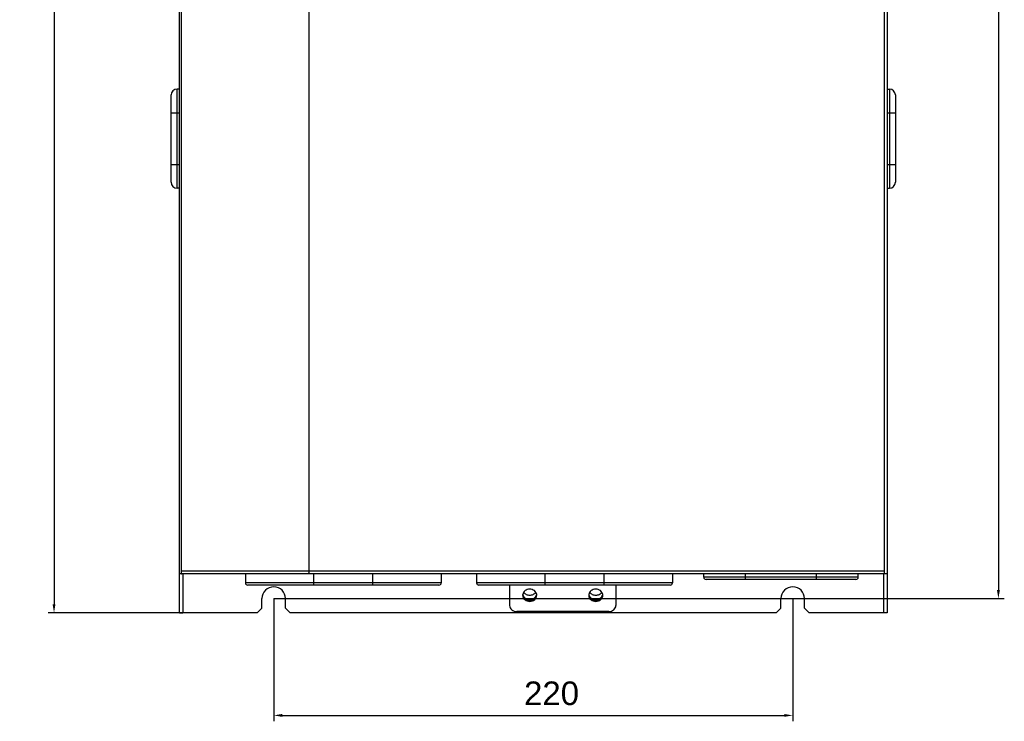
# Model space of a CAD drawing. Header units: millimetres. Extents: x 1117 to 38156, y -1945 to 7303.
# Tile 179 of 256: x 6743 to 7160, y 376 to 673. Entities that reach past the tile are written whole.
import ezdxf

# ---------------------------------------------------------------- set-up
doc = ezdxf.new("R2010")
doc.units = ezdxf.units.MM
doc.styles.get("Standard").update_dxf_attribs({"font": 'arial.ttf'})
doc.dimstyles.new('DIMSTYLE_1', dxfattribs={"dimtxt": 4.2, "dimasz": 3.6, "dimexe": 2.5, "dimexo": 0, "dimgap": 1.05, "dimtad": 1, "dimdsep": 46, "dimtxsty": 'Standard', "dimblk": '_FILLED', "dimblk1": '_FILLED', "dimblk2": '_FILLED', "dimcen": 0.09, "dimazin": 2, "dimtp": 0.01, "dimtm": 0.01, "dimtfac": 1, "dimtofl": 0, "dimtmove": 0, "dimatfit": 3, "dimldrblk": '_FILLED', "dimfxl": 0, "dimtolj": 1, "dimarcsym": 0})

# ---------------------------------------------------------------- blocks, each defined once
blk = doc.blocks.new('_FILLED')
at = {"color": 0, "linetype": 'ByBlock'}
blk.add_solid([(0, 0), (-1, 0.17), (-1, -0.17)], dxfattribs=at)
blk = doc.blocks.new('*D11')
at = {"color": 0, "linetype": 'Continuous', "lineweight": -2}
for p, q in [((6812.35, 921.69), (6755.02, 921.69)), ((6757.52, 918.09), (6757.52, 425.29)), ((6812.15, 421.69), (6755.02, 421.69))]:
    blk.add_line(p, q, dxfattribs=at)
at = {"layer": 'Defpoints', "color": 0, "linetype": 'Continuous'}
for p in [(6812.35, 921.69), (6757.52, 421.69), (6812.15, 421.69)]:
    blk.add_point(p, dxfattribs=at)
at = {"color": 0, "linetype": 'Continuous', "lineweight": -2, "xscale": 3.6, "yscale": 3.6, "zscale": 3.6}
for p, rotation in [((6757.52, 921.69), 90), ((6757.52, 421.69), 270)]:
    blk.add_blockref('_FILLED', p, dxfattribs=dict(at, rotation=rotation))
at = {"color": 0, "linetype": 'Continuous', "insert": (6743.14, 691.25), "char_height": 10, "width": 37.0125, "attachment_point": 2, "rotation": 90, "line_spacing_factor": 0.9}
blk.add_mtext('\\A1;500', dxfattribs=at)
blk = doc.blocks.new('*D14')
at = {"color": 0, "linetype": 'Continuous', "lineweight": -2}
for p, q in [((6850.65, 911.69), (7160.32, 911.69)), ((7157.82, 908.09), (7157.82, 431.29)), ((6850.65, 427.69), (7160.32, 427.69))]:
    blk.add_line(p, q, dxfattribs=at)
at = {"layer": 'Defpoints', "color": 0, "linetype": 'Continuous'}
for p in [(6850.65, 911.69), (6850.65, 427.69), (7157.82, 427.69)]:
    blk.add_point(p, dxfattribs=at)
at = {"color": 0, "linetype": 'Continuous', "lineweight": -2, "xscale": 3.6, "yscale": 3.6, "zscale": 3.6}
for p, rotation in [((7157.82, 911.69), 90), ((7157.82, 427.69), 270)]:
    blk.add_blockref('_FILLED', p, dxfattribs=dict(at, rotation=rotation))
at = {"color": 0, "linetype": 'Continuous', "insert": (7143.44, 694.99), "char_height": 10, "width": 37.0125, "attachment_point": 2, "rotation": 90, "line_spacing_factor": 0.9}
blk.add_mtext('\\A1;484', dxfattribs=at)
blk = doc.blocks.new('*D15')
at = {"color": 0, "linetype": 'Continuous', "lineweight": -2}
for p, q in [((6850.65, 427.69), (6850.65, 375.68)), ((7070.65, 427.69), (7070.65, 375.68)), ((6854.25, 378.18), (7067.05, 378.18))]:
    blk.add_line(p, q, dxfattribs=at)
at = {"layer": 'Defpoints', "color": 0, "linetype": 'Continuous'}
for p in [(6850.65, 427.69), (7070.65, 427.69), (7070.65, 378.18)]:
    blk.add_point(p, dxfattribs=at)
at = {"color": 0, "linetype": 'Continuous', "lineweight": -2, "xscale": 3.6, "yscale": 3.6, "zscale": 3.6, "rotation": 180}
blk.add_blockref('_FILLED', (6850.65, 378.18), dxfattribs=at)
at = {"color": 0, "linetype": 'Continuous', "lineweight": -2, "xscale": 3.6, "yscale": 3.6, "zscale": 3.6}
blk.add_blockref('_FILLED', (7070.65, 378.18), dxfattribs=at)
at = {"color": 0, "linetype": 'Continuous', "insert": (6968.41, 392.56), "char_height": 10, "width": 37.0125, "attachment_point": 2, "line_spacing_factor": 0.9}
blk.add_mtext('\\A1;220', dxfattribs=at)

msp = doc.modelspace()

# ---------------------------------------------------------------- linework, layer by layer
at = {"linetype": 'Continuous'}
for p, q in [((6810.652, 421.694), (6810.652, 921.694)), ((7110.652, 921.694), (7110.652, 421.694)), ((6811.588, 438.194), (6811.588, 907.694)), ((6865.6, 438.194), (6865.6, 907.694)), ((6865.705, 438.194), (6865.705, 907.694)), ((7109.452, 907.694), (7109.452, 438.194)), ((6810.652, 643.694), (6809.652, 643.694)), ((6809.652, 601.694), (6809.652, 643.694)), ((7110.652, 643.694), (7111.652, 643.694)), ((7111.652, 643.694), (7111.652, 601.694)), ((6807.152, 604.194), (6807.152, 641.194)), ((7114.152, 641.194), (7114.152, 604.194)), ((6807.152, 633.694), (6810.652, 633.694)), ((7110.652, 633.694), (7114.152, 633.694)), ((6807.152, 611.694), (6810.652, 611.694)), ((7110.652, 611.694), (7114.152, 611.694)), ((6810.652, 601.694), (6809.652, 601.694)), ((7110.652, 601.694), (7111.652, 601.694)), ((6865.6, 439.394), (6811.588, 439.394)), ((7109.452, 439.394), (6865.705, 439.394)), ((6811.588, 438.194), (6810.652, 438.194)), ((6811.588, 438.194), (6811.675, 438.194)), ((7110.652, 438.194), (6811.675, 438.194)), ((6812.152, 438.194), (6812.152, 421.694)), ((6838.652, 438.194), (6838.652, 434.394)), ((6921.652, 434.394), (6838.652, 434.394)), ((6867.652, 433.394), (6867.652, 438.194)), ((6892.652, 433.394), (6892.652, 438.194)), ((6921.652, 438.194), (6921.652, 434.394)), ((6936.652, 438.194), (6936.652, 434.394)), ((7019.652, 434.394), (6936.652, 434.394)), ((6965.652, 433.394), (6965.652, 438.194)), ((6990.652, 433.394), (6990.652, 438.194)), ((7019.652, 438.194), (7019.652, 434.394)), ((7032.902, 436.794), (7032.902, 438.194)), ((7098.402, 436.794), (7032.902, 436.794)), ((7097.402, 435.794), (7033.902, 435.794)), ((7050.652, 435.794), (7050.652, 438.194)), ((7080.652, 435.794), (7080.652, 438.194)), ((7098.402, 436.794), (7098.402, 438.194)), ((7109.152, 438.194), (7109.152, 421.694)), ((6920.652, 433.394), (6839.652, 433.394)), ((7018.652, 433.394), (6937.652, 433.394)), ((6950.652, 433.394), (6950.652, 424.771)), ((6995.652, 433.394), (6995.652, 424.771)), ((6845.652, 423.694), (6845.652, 427.694)), ((6855.652, 423.694), (6855.652, 427.694)), ((7065.652, 423.694), (7065.652, 427.694)), ((7075.652, 423.694), (7075.652, 427.694)), ((6810.652, 421.694), (6812.152, 421.694)), ((6843.652, 421.694), (6812.152, 421.694)), ((6843.652, 421.694), (6845.652, 423.694)), ((6855.652, 423.694), (6857.652, 421.694)), ((7063.652, 421.694), (6857.652, 421.694)), ((6992.652, 422.173), (6953.652, 422.173)), ((7063.652, 421.694), (7065.652, 423.694)), ((7075.652, 423.694), (7077.652, 421.694)), ((7109.152, 421.694), (7077.652, 421.694)), ((7110.652, 421.694), (7109.152, 421.694))]:
    msp.add_line(p, q, dxfattribs=at)
for centre, radius, start, end in [((6809.652, 641.194), 2.5, 90, 180), ((7111.652, 641.194), 2.5, 0, 90), ((6809.652, 604.194), 2.5, 180, 270), ((7111.652, 604.194), 2.5, 270, 0), ((6826.11, 438.591), 14.544, 176.83855, 177.89162), ((6877.956, 438.625), 12.377, 178.85018, 179.90351), ((6880.203, 438.585), 14.625, 177.87959, 178.87369), ((6880.453, 438.578), 14.875, 177.63037, 177.88508), ((6880.163, 438.59), 14.585, 177.03592, 177.63263), ((6879.582, 438.62), 14.003, 176.83241, 177.03408), ((6839.652, 434.394), 1, 180, 270), ((6920.652, 434.394), 1, 270, 0), ((6937.652, 434.394), 1, 180, 270), ((7018.652, 434.394), 1, 270, 0), ((7033.902, 436.794), 1, 180, 270), ((7097.402, 436.794), 1, 270, 0), ((6850.652, 427.694), 5, 0, 180), ((7070.652, 427.694), 5, 0, 180), ((6958.416, 429.1), 2.263, 170.4209, 179.97904), ((6958.419, 429.503), 2.267, 185.5595, 189.65885), ((6958.455, 429.86), 2.303, 189.60246, 198.27084), ((6958.422, 429.503), 2.27, 189.65848, 189.96831), ((6958.507, 429.877), 2.358, 198.26315, 202.8036), ((6959.798, 429.877), 2.358, 337.1964, 341.73685), ((6959.85, 429.86), 2.303, 341.72916, 350.39754), ((6959.883, 429.503), 2.27, 350.03171, 350.34064), ((6959.886, 429.503), 2.267, 350.34027, 354.44074), ((6959.889, 429.1), 2.263, 0.02096, 9.5791), ((6986.416, 429.1), 2.263, 170.4209, 179.97904), ((6986.419, 429.503), 2.267, 185.5595, 189.65885), ((6986.455, 429.86), 2.303, 189.60246, 198.27084), ((6986.422, 429.503), 2.27, 189.65848, 189.96831), ((6986.507, 429.877), 2.358, 198.26315, 202.8036), ((6987.798, 429.877), 2.358, 337.1964, 341.73685), ((6987.85, 429.86), 2.303, 341.72916, 350.39754), ((6987.883, 429.503), 2.27, 350.03171, 350.34064), ((6987.886, 429.503), 2.267, 350.34027, 354.44074), ((6987.889, 429.1), 2.263, 0.02096, 9.5791)]:
    msp.add_arc(centre, radius, start, end, dxfattribs=at)
for points, knots in [([(6865.585, 438.312), (6865.584, 438.334), (6865.579, 438.445), (6865.578, 438.556), (6865.578, 438.645)], [0, 0, 0, 0, 0.1956404, 1, 1, 1, 1]), ([(6962.121, 429.477), (6962.069, 429.785), (6961.827, 430.398), (6961.136, 431.123), (6960.206, 431.592), (6959.152, 431.754), (6958.099, 431.592), (6957.169, 431.123), (6956.478, 430.398), (6956.236, 429.785), (6956.184, 429.477)], [0, 0, 0, 0, 0.1169368, 0.2392914, 0.3677161, 0.5, 0.6322839, 0.7607086, 0.8830632, 1, 1, 1, 1]), ([(6956.568, 430.422), (6956.702, 430.226), (6957.032, 429.862), (6957.658, 429.455), (6958.38, 429.201), (6959.152, 429.114), (6959.925, 429.201), (6960.647, 429.455), (6961.273, 429.862), (6961.603, 430.226), (6961.737, 430.422)], [0, 0, 0, 0, 0.119288, 0.2430238, 0.3704684, 0.5, 0.6295315, 0.7569762, 0.880712, 1, 1, 1, 1]), ([(6990.121, 429.477), (6990.069, 429.785), (6989.827, 430.398), (6989.136, 431.123), (6988.206, 431.592), (6987.152, 431.754), (6986.099, 431.592), (6985.169, 431.123), (6984.478, 430.398), (6984.236, 429.785), (6984.184, 429.477)], [0, 0, 0, 0, 0.1169368, 0.2392914, 0.3677161, 0.5, 0.6322839, 0.7607086, 0.8830632, 1, 1, 1, 1]), ([(6984.568, 430.422), (6984.702, 430.226), (6985.032, 429.862), (6985.658, 429.455), (6986.38, 429.201), (6987.152, 429.114), (6987.925, 429.201), (6988.647, 429.455), (6989.273, 429.862), (6989.603, 430.226), (6989.737, 430.422)], [0, 0, 0, 0, 0.119288, 0.2430238, 0.3704684, 0.5, 0.6295315, 0.7569762, 0.880712, 1, 1, 1, 1]), ([(6956.152, 429.101), (6956.152, 428.761), (6956.318, 428.057), (6957, 427.196), (6957.995, 426.633), (6959.152, 426.437), (6960.31, 426.633), (6961.304, 427.196), (6961.987, 428.057), (6962.152, 428.761), (6962.152, 429.101)], [0, 0, 0, 0, 0.1166081, 0.2382998, 0.3668359, 0.5, 0.6331641, 0.7617002, 0.8833919, 1, 1, 1, 1]), ([(6956.187, 429.11), (6956.213, 428.958), (6956.299, 428.655), (6956.518, 428.231), (6956.818, 427.847), (6957.321, 427.402), (6958.104, 427.009), (6959.152, 426.849), (6960.201, 427.009), (6960.984, 427.402), (6961.486, 427.847), (6961.787, 428.231), (6962.005, 428.655), (6962.091, 428.958), (6962.118, 429.11)], [0, 0, 0, 0, 0.0581289, 0.1172774, 0.1778077, 0.2398964, 0.3680378, 0.5, 0.6319622, 0.7601036, 0.8221924, 0.8827226, 0.9418711, 1, 1, 1, 1]), ([(6956.333, 428.963), (6956.439, 428.711), (6956.748, 428.23), (6957.653, 427.49), (6959.152, 427.093), (6960.652, 427.49), (6961.557, 428.23), (6961.866, 428.711), (6961.972, 428.963)], [0, 0, 0, 0, 0.1185322, 0.2422766, 0.5, 0.7577234, 0.8814678, 1, 1, 1, 1]), ([(6984.152, 429.101), (6984.152, 428.761), (6984.318, 428.057), (6985, 427.196), (6985.995, 426.633), (6987.152, 426.437), (6988.31, 426.633), (6989.304, 427.196), (6989.987, 428.057), (6990.152, 428.761), (6990.152, 429.101)], [0, 0, 0, 0, 0.1166081, 0.2382998, 0.3668359, 0.5, 0.6331641, 0.7617002, 0.8833919, 1, 1, 1, 1]), ([(6984.187, 429.11), (6984.213, 428.958), (6984.299, 428.655), (6984.518, 428.231), (6984.818, 427.847), (6985.321, 427.402), (6986.104, 427.009), (6987.152, 426.849), (6988.201, 427.009), (6988.984, 427.402), (6989.486, 427.847), (6989.787, 428.231), (6990.005, 428.655), (6990.091, 428.958), (6990.118, 429.11)], [0, 0, 0, 0, 0.0581289, 0.1172774, 0.1778077, 0.2398964, 0.3680378, 0.5, 0.6319622, 0.7601036, 0.8221924, 0.8827226, 0.9418711, 1, 1, 1, 1]), ([(6984.333, 428.963), (6984.439, 428.711), (6984.748, 428.23), (6985.653, 427.49), (6987.152, 427.093), (6988.652, 427.49), (6989.557, 428.23), (6989.866, 428.711), (6989.972, 428.963)], [0, 0, 0, 0, 0.1185322, 0.2422766, 0.5, 0.7577234, 0.8814678, 1, 1, 1, 1]), ([(6950.652, 424.771), (6950.652, 424.431), (6950.818, 423.727), (6951.501, 422.866), (6952.494, 422.302), (6953.264, 422.173), (6953.652, 422.173)], [0, 0, 0, 0, 0.2332163, 0.4765999, 0.7336734, 1, 1, 1, 1]), ([(6992.652, 422.173), (6993.041, 422.173), (6993.811, 422.302), (6994.804, 422.866), (6995.487, 423.727), (6995.652, 424.431), (6995.652, 424.771)], [0, 0, 0, 0, 0.2663266, 0.5234001, 0.7667837, 1, 1, 1, 1])]:
    msp.add_open_spline(points, degree=3, knots=knots, dxfattribs=at)

# ---------------------------------------------------------------- dimensions: what is measured, and where the dimension line sits
for base, p1, p2, picture, middle in [((6757.525, 421.694), (6812.352, 921.694), (6812.152, 421.694), '*D11', (6757.525, 691.249)), ((7157.822, 427.694), (6850.652, 911.694), (6850.652, 427.694), '*D14', (7157.822, 694.991))]:
    dim = msp.add_linear_dim(base=base, p1=p1, p2=p2, angle=270, dimstyle='DIMSTYLE_1', override={"dimtxt": 10}, dxfattribs=at)
    dim.commit()
    dim.dimension.update_dxf_attribs({"geometry": picture, "text_midpoint": middle, "dimtype": 160})
dim = msp.add_linear_dim(base=(7070.652, 378.179), p1=(6850.652, 427.694), p2=(7070.652, 427.694), dimstyle='DIMSTYLE_1', override={"dimtxt": 10}, dxfattribs=at)
dim.commit()
dim.dimension.update_dxf_attribs({"geometry": '*D15', "text_midpoint": (6968.405, 378.179), "dimtype": 160})

doc.saveas('drawing.dxf')
